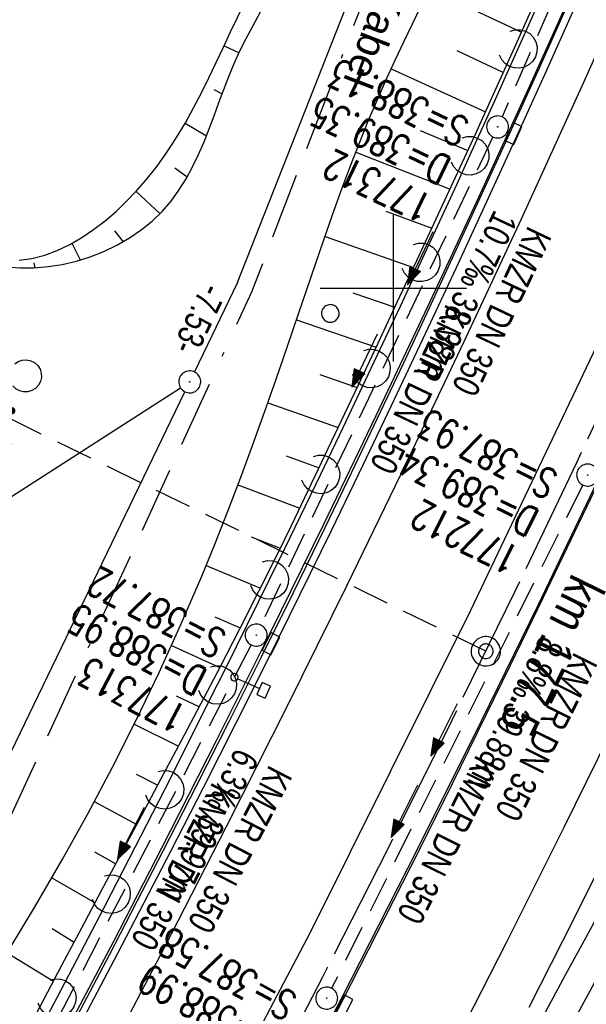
# Model space of a CAD drawing. Extents: x 508656 to 509297, y 448622 to 449584.
# Tile 26 of 51: x 508975 to 509013, y 449051 to 449118. Entities that reach past the tile are written whole.
import ezdxf

# ---------------------------------------------------------------- set-up
doc = ezdxf.new("R2010")
doc.units = 0
doc.header["$LTSCALE"] = 10
doc.header["$MEASUREMENT"] = 0
for name, pattern in [('ACAD_ISO16W100', [73, 15, -6.5, 15, -6.5, 15, -7, 1, -7]), ('ACHSE', [5.5, 4, -0.5, 0.5, -0.5]), ('LT00', [0]), ('LT17', [0.15, 0.1, -0.05]), ('STRICHLINIE2', [0.375, 0.25, -0.125])]:
    doc.linetypes.add(name, pattern=pattern)
doc.layers.get('0').update_dxf_attribs({"linetype": 'LT00'})
for name, color, linetype in [('--EK_FBR', 250, 'LT00'), ('--EK_Halt-Pfeil', 4, 'LT00'), ('--EK_Haltung', 7, 'STRICHLINIE2'), ('--EK_Haltung-Text', 140, 'LT00'), ('--EK_Schacht-Text', 5, 'LT00'), ('--EK_ST-93-1', 30, 'LT17'), ('--EL_DFK_AB_L', 21, 'LT00'), ('--EL_DFK_AB_P', 7, 'LT00'), ('--EL_Halt-Pfeil', 4, 'LT00'), ('--EL_Haltung', 182, 'STRICHLINIE2'), ('--EL_Haltung-Text', 182, 'LT00'), ('-AX-093', 35, 'ACHSE'), ('-ST-93-1', 250, 'LT00'), ('-ST-93-5', 250, 'LT00'), ('ABSTAND', 8, 'LT00'), ('BAB-KABEL', 220, 'ACAD_ISO16W100'), ('BAB-KABEL_TEXT', 221, 'Continuous'), ('DFK_AB_L', 21, 'LT00'), ('DFK_AB_P', 7, 'LT00'), ('DFK_KATASTER', 250, 'LT00'), ('DFK_NUTZUNG', 250, 'LT00'), ('DFK_VERMPKT', 252, 'LT00'), ('V124_AFBR_BAB', 250, 'LT00'), ('V124_BOESCH', 250, 'LT00'), ('V124_BOSCHUNG', 250, 'LT00'), ('V124_GRABEN', 250, 'LT00'), ('V124_H_BORD', 8, 'LT00'), ('V124_KA_PRUF', 182, 'LT00'), ('V124_LAERM', 11, 'LT00'), ('V124_LD_MARK', 250, 'LT00'), ('V124_RASTER', 250, 'LT00'), ('V124_RINNE', 182, 'LT00'), ('V124_SCHILD_K', 1, 'LT00'), ('V124_SINKK', 182, 'LT00')]:
    doc.layers.add(name, color=color, linetype=linetype)
doc.styles.add('Arial Fett', font='txt', dxfattribs={"width": 0.8})
doc.styles.add('Beschrift', font='ARIAL.TTF')
doc.styles.add('Haltungsbeschriftung', font='ARIAL.TTF', dxfattribs={"width": 0.75})
doc.styles.add('schachtbeschriftung', font='romans.shx', dxfattribs={"width": 0.75, "height": 2})
doc.styles.get("Standard").update_dxf_attribs({"font": 'ARIAL.TTF'})

# ---------------------------------------------------------------- blocks, each defined once
blk = doc.blocks.new('SYMB7010')
at = {"color": 0, "linetype": 'ByBlock'}
for points in [[(-0.031408, 0.499213), (-0.093728, 0.49134), (-0.15457, 0.475719), (-0.212975, 0.452595), (-0.268021, 0.422333), (-0.31884, 0.385411), (-0.36463, 0.342411), (-0.40467, 0.29401), (-0.438329, 0.240973), (-0.465074, 0.184136), (-0.484486, 0.124395), (-0.496256, 0.062692), (-0.5002, 0)], [(-0.5002, 0), (-0.496256, -0.062692), (-0.484486, -0.124395), (-0.465075, -0.184136), (-0.438329, -0.240973), (-0.404671, -0.29401), (-0.36463, -0.342411), (-0.31884, -0.385411), (-0.268021, -0.422333), (-0.212975, -0.452595), (-0.154571, -0.475719), (-0.093728, -0.49134), (-0.031408, -0.499213), (0.031408, -0.499213)], [(0.5002, 0), (0.496256, 0.062692), (0.484485, 0.124395), (0.465074, 0.184136), (0.438329, 0.240973), (0.40467, 0.29401), (0.36463, 0.342411), (0.31884, 0.385411), (0.268021, 0.422333), (0.212975, 0.452595), (0.15457, 0.475719), (0.093728, 0.49134), (0.031408, 0.499213), (-0.031408, 0.499213)], [(0.031408, -0.499213), (0.093728, -0.491341), (0.15457, -0.475719), (0.212975, -0.452595), (0.268021, -0.422333), (0.31884, -0.385411), (0.36463, -0.342411), (0.404671, -0.294011), (0.438329, -0.240974), (0.465075, -0.184136), (0.484486, -0.124395), (0.496256, -0.062692), (0.500201, 0)]]:
    blk.add_lwpolyline(points, dxfattribs=at)
blk = doc.blocks.new('SYMB7231')
at = {"color": 0, "linetype": 'ByBlock'}
for p, q in [((0.109975, -0.002365), (0.105504, -0.031126)), ((0.23, -0.057081), (0.23, -0.082919)), ((0.235, -0.087105), (0.235, -0.052895)), ((0.24, -0.050836), (0.24, -0.089164)), ((0.245, -0.089796), (0.245, -0.050204)), ((0.25, -0.050836), (0.25, -0.089164)), ((0.255, -0.087105), (0.255, -0.052895)), ((0.26, -0.057081), (0.26, -0.082919)), ((0.46, -0.057081), (0.46, -0.082919)), ((0.465, -0.087105), (0.465, -0.052895)), ((0.47, -0.050836), (0.47, -0.089164)), ((0.475, -0.089796), (0.475, -0.050204)), ((0.48, -0.050836), (0.48, -0.089164)), ((0.485, -0.087105), (0.485, -0.052895)), ((0.49, -0.057081), (0.49, -0.082919)), ((0.265, -0.070126), (0.265, -0.069854)), ((0.495, -0.070126), (0.495, -0.069854))]:
    blk.add_line(p, q, dxfattribs=at)
for points in [[(-0.109975, -0.002365), (-0.106745, 0.026562), (-0.096041, 0.053629), (-0.078613, 0.076941), (-0.055681, 0.094866), (-0.028851, 0.106149), (0, 0.11)], [(0, 0.11), (0.028851, 0.106149), (0.055681, 0.094866), (0.078613, 0.076941), (0.096041, 0.053629), (0.106745, 0.026562), (0.109975, -0.002365)], [(-0.075234, -0.080249), (-0.093647, -0.057708), (-0.105504, -0.031126), (-0.109975, -0.002365)], [(0.105504, -0.031126), (0.093647, -0.057708), (0.075234, -0.080249)], [(0.265, -0.07), (0.263019, -0.061322), (0.25747, -0.054363), (0.24945, -0.050501), (0.24055, -0.050501), (0.23253, -0.054363), (0.226981, -0.061322), (0.225, -0.07), (0.226981, -0.078678), (0.23253, -0.085637), (0.24055, -0.089499), (0.24945, -0.089499), (0.25747, -0.085637), (0.263019, -0.078678), (0.265, -0.07)], [(0.495, -0.07), (0.493019, -0.061322), (0.48747, -0.054363), (0.47945, -0.050501), (0.47055, -0.050501), (0.46253, -0.054363), (0.456981, -0.061322), (0.455, -0.07), (0.456981, -0.078678), (0.46253, -0.085637), (0.47055, -0.089499), (0.47945, -0.089499), (0.48747, -0.085637), (0.493019, -0.078678), (0.495, -0.07)]]:
    blk.add_lwpolyline(points, dxfattribs=at)
blk = doc.blocks.new('SYMB0003')
at = {"color": 0, "linetype": 'ByBlock'}
for p, q in [((-0.015712, 0), (0.010166, 0.012015)), ((0, -0.021257), (-0.015712, 0)), ((0.010166, 0.012015), (0, -0.021257))]:
    blk.add_line(p, q, dxfattribs=at)
for points in [[(-0.031395, 0.499013), (-0.093691, 0.491144), (-0.154509, 0.475528), (-0.21289, 0.452414), (-0.267913, 0.422164), (-0.318712, 0.385257), (-0.364484, 0.342274), (-0.404509, 0.293893), (-0.438154, 0.240877), (-0.464888, 0.184062), (-0.484292, 0.124345), (-0.496058, 0.062667), (-0.5, 0)], [(0.5, 0), (0.496057, 0.062667), (0.484292, 0.124345), (0.464888, 0.184062), (0.438153, 0.240877), (0.404509, 0.293893), (0.364484, 0.342274), (0.318712, 0.385257), (0.267913, 0.422164), (0.21289, 0.452414), (0.154509, 0.475528), (0.093691, 0.491144), (0.031395, 0.499013), (-0.031395, 0.499013)], [(-0.5, 0), (-0.496058, -0.062667), (-0.484292, -0.124345), (-0.464888, -0.184062), (-0.438154, -0.240877), (-0.404509, -0.293893), (-0.364485, -0.342274), (-0.318712, -0.385257), (-0.267914, -0.422164), (-0.21289, -0.452414), (-0.154509, -0.475529), (-0.093691, -0.491144), (-0.031395, -0.499014), (0.031395, -0.499014)], [(0.031395, -0.499014), (0.093691, -0.491144), (0.154509, -0.475529), (0.21289, -0.452414), (0.267914, -0.422164), (0.318712, -0.385257), (0.364485, -0.342274), (0.404509, -0.293893), (0.438154, -0.240877), (0.464889, -0.184062), (0.484292, -0.124345), (0.496058, -0.062667), (0.5, 0)]]:
    blk.add_lwpolyline(points, dxfattribs=at)
blk = doc.blocks.new('SYMB2')
at = {"color": 0, "linetype": 'ByBlock', "flags": 128}
for points in [[(-0.031395, 0.499013), (-0.093691, 0.491144), (-0.154509, 0.475528), (-0.21289, 0.452414), (-0.267913, 0.422164), (-0.318712, 0.385257), (-0.364484, 0.342274), (-0.404509, 0.293893), (-0.438154, 0.240877), (-0.464888, 0.184062), (-0.484292, 0.124345), (-0.496058, 0.062667), (-0.5, 0)], [(0.5, 0), (0.496057, 0.062667), (0.484292, 0.124345), (0.464888, 0.184062), (0.438153, 0.240877), (0.404509, 0.293893), (0.364484, 0.342274), (0.318712, 0.385257), (0.267913, 0.422164), (0.21289, 0.452414), (0.154509, 0.475528), (0.093691, 0.491144), (0.031395, 0.499013), (-0.031395, 0.499013)], [(-0.5, 0), (-0.496058, -0.062667), (-0.484292, -0.124345), (-0.464888, -0.184062), (-0.438154, -0.240877), (-0.404509, -0.293893), (-0.364485, -0.342274), (-0.318712, -0.385257), (-0.267914, -0.422164), (-0.21289, -0.452414), (-0.154509, -0.475529), (-0.093691, -0.491144), (-0.031395, -0.499014), (0.031395, -0.499014)], [(0.031395, -0.499014), (0.093691, -0.491144), (0.154509, -0.475529), (0.21289, -0.452414), (0.267914, -0.422164), (0.318712, -0.385257), (0.364485, -0.342274), (0.404509, -0.293893), (0.438154, -0.240877), (0.464889, -0.184062), (0.484292, -0.124345), (0.496058, -0.062667), (0.5, 0)]]:
    blk.add_lwpolyline(points, dxfattribs=at)
blk = doc.blocks.new('SYMB1263')
at = {"color": 0, "linetype": 'ByBlock'}
for p, q in [((0.014231, 0.098982), (-0.014231, 0.098982)), ((-0.014231, -0.098982), (0.014232, -0.098982))]:
    blk.add_line(p, q, dxfattribs=at)
for points in [[(0, 0.1), (0, 0.75), (0.18, 0.75), (0.18, 1), (-0.18, 1), (-0.18, 0.75), (0, 0.75)], [(-0.014231, 0.098982), (-0.041542, 0.090963), (-0.065486, 0.075575), (-0.084125, 0.054064), (-0.095949, 0.028173), (-0.1, 0)], [(-0.1, 0), (-0.095949, -0.028173), (-0.084125, -0.054064), (-0.065486, -0.075575), (-0.041541, -0.090963), (-0.014231, -0.098982)], [(0.1, 0), (0.095949, 0.028173), (0.084125, 0.054064), (0.065486, 0.075575), (0.041541, 0.090963), (0.014231, 0.098982)], [(0.014232, -0.098982), (0.041542, -0.090963), (0.065486, -0.075575), (0.084125, -0.054064), (0.095949, -0.028173), (0.1, 0)]]:
    blk.add_lwpolyline(points, dxfattribs=at)
blk = doc.blocks.new('SYMB7122')
at = {"color": 0, "linetype": 'ByBlock'}
for points in [[(-0.109975, -0.002365), (-0.106745, 0.026562), (-0.096041, 0.053629), (-0.078613, 0.076941), (-0.055681, 0.094866), (-0.028851, 0.106149), (0, 0.11)], [(0, 0.11), (0.028851, 0.106149), (0.055681, 0.094866), (0.078613, 0.076941), (0.096041, 0.053629), (0.106745, 0.026562), (0.109975, -0.002365)], [(-0.075234, -0.080249), (-0.093647, -0.057708), (-0.105504, -0.031126), (-0.109975, -0.002365)], [(0.109975, -0.002365), (0.105504, -0.031126), (0.093647, -0.057708), (0.075234, -0.080249)]]:
    blk.add_lwpolyline(points, dxfattribs=at)
blk = doc.blocks.new('SYMB0652')
at = {"color": 0, "linetype": 'ByBlock'}
blk.add_lwpolyline([(-0.15, -0.075), (0.15, -0.075), (0.15, 0.075), (-0.15, 0.075), (-0.15, -0.075)], dxfattribs=at)
blk = doc.blocks.new('SYMB0070')
at = {"color": 0, "linetype": 'ByBlock'}
for p, q in [((-0.5, 0), (0.2, 0)), ((0.5, 0), (0.2, 0.1)), ((0.2, 0.1), (0.2, 0)), ((0.468, 0), (0.21, 0.086)), ((0.21, 0.086), (0.21, -0.086)), ((0.21, -0.086), (0.468, 0)), ((0.22, -0.072), (0.437, 0)), ((0.23, -0.058), (0.405, 0)), ((0.24, -0.045), (0.374, 0)), ((0.342, 0), (0.25, 0.031)), ((0.25, 0.031), (0.25, -0.031)), ((0.25, -0.031), (0.342, 0)), ((0.26, -0.017), (0.31, 0)), ((0.27, -0.003), (0.279, 0))]:
    blk.add_line(p, q, dxfattribs=at)
for points in [[(0.2, 0), (0.2, -0.1), (0.5, 0)], [(0.437, 0), (0.22, 0.072), (0.22, -0.072)], [(0.405, 0), (0.23, 0.058), (0.23, -0.058)], [(0.374, 0), (0.24, 0.045), (0.24, -0.045)], [(0.31, 0), (0.26, 0.017), (0.26, -0.017)], [(0.279, 0), (0.27, 0.003), (0.27, -0.003)]]:
    blk.add_lwpolyline(points, dxfattribs=at)

msp = doc.modelspace()

# ---------------------------------------------------------------- linework, layer by layer
at = {"layer": '--EK_FBR', "color": 2}
for points in [[(509044.758, 449168.116), (509035.898, 449145.981), (509026.144, 449123.165), (509015.938, 449100.42), (509005.271, 449078.001), (508994.296, 449055.984), (508983.02, 449034.572), (508971.631, 449013.921), (508959.242, 448992.342), (508945.629, 448969.847), (508939.75, 448960.365), (508930.023, 448945.167), (508916.991, 448925.409), (508903.172, 448905.098)], [(508994.458, 449047.399), (508996.543, 449051.416), (508998.877, 449055.964), (509001.188, 449060.523), (509003.478, 449065.093), (509005.748, 449069.673), (509007.997, 449074.263), (509010.228, 449078.862), (509014.552, 449087.914), (509018.804, 449096.999), (509022.985, 449106.118), (509025.541, 449111.79), (509028.069, 449117.475), (509030.566, 449123.174), (509033.616, 449130.25), (509036.617, 449137.347), (509039.572, 449144.463), (509042.479, 449151.599), (509045.259, 449158.551)]]:
    msp.add_lwpolyline(points, dxfattribs=at)
at = {"layer": '--EK_FBR'}
for points in [[(509057.82, 449159.072), (509056.209, 449155.002), (509054.586, 449150.937), (509052.952, 449146.876), (509051.319, 449142.845), (509049.675, 449138.819), (509048.018, 449134.798), (509046.348, 449130.783), (509044.663, 449126.774), (509042.962, 449122.772), (509041.242, 449118.778), (509039.687, 449115.209), (509038.117, 449111.646), (509036.533, 449108.09), (509034.938, 449104.538), (509033.331, 449100.992), (509029.121, 449091.83), (509024.842, 449082.699), (509020.493, 449073.602), (509018.283, 449069.047), (509016.055, 449064.502), (509013.807, 449059.966), (509011.539, 449055.44), (509009.25, 449050.924)], [(509012.433, 449119.282), (509010.422, 449114.809), (509008.397, 449110.342), (509006.357, 449105.882), (509004.275, 449101.375), (509002.176, 449096.877), (509000.057, 449092.388), (508997.917, 449087.908), (508995.756, 449083.439), (508993.602, 449079.042), (508991.427, 449074.655), (508989.232, 449070.278), (508987.019, 449065.91), (508984.789, 449061.551), (508981.169, 449054.559), (508977.508, 449047.589)]]:
    msp.add_lwpolyline(points, dxfattribs=at)
at = {"layer": '--EK_Haltung'}
for p, q in [((509022.835, 449146.994), (509007.41, 449111.678)), ((509006.788, 449110.314), (508990.965, 449076.995)), ((509012.917, 449086.57), (508995.788, 449052.228)), ((508990.298, 449075.652), (508972.621, 449041.49))]:
    msp.add_line(p, q, dxfattribs=at)
at = {"layer": '--EK_ST-93-1', "ltscale": 2.5}
msp.add_line((509006.306, 449075.221), (508970.36, 449092.788), dxfattribs=at)
at = {"layer": '--EL_DFK_AB_L'}
for p, q in [((508989.36, 449100.388), (509016.59, 449169.397)), ((508989.36, 449100.388), (508986.434, 449094.276)), ((508954.487, 449028.133), (508985.784, 449092.923))]:
    msp.add_line(p, q, dxfattribs=at)
at = {"layer": '--EL_Haltung'}
for p, q in [((509022.835, 449146.994), (509007.41, 449111.678)), ((509006.788, 449110.314), (508990.965, 449076.995)), ((509012.917, 449086.57), (508995.788, 449052.228)), ((508990.298, 449075.652), (508972.621, 449041.49))]:
    msp.add_line(p, q, dxfattribs=at)
at = {"layer": '-AX-093', "ltscale": 0.2}
msp.add_lwpolyline([(509043.66, 449159.867), (509040.021, 449150.784), (509036.308, 449141.73), (509032.521, 449132.706), (509028.66, 449123.715), (509024.726, 449114.754), (509020.719, 449105.827), (509016.639, 449096.932), (509012.486, 449088.071), (509008.262, 449079.245), (509003.965, 449070.453), (508999.596, 449061.696), (508995.156, 449052.976), (508990.645, 449044.292)], dxfattribs=at)
at = {"layer": 'BAB-KABEL', "ltscale": 0.03, "flags": 128}
msp.add_lwpolyline([(509108.573, 449550.725), (509108.555, 449549.914), (509107.923, 449539.685), (509107.542, 449523.737), (509106.023, 449504.505), (509103.027, 449469.794), (509099.689, 449441.648), (509096.193, 449417.967), (509091.426, 449386.81), (509087.449, 449364.561), (509073.798, 449340.609), (509065.653, 449326.084), (509057.693, 449300.149), (509049.552, 449273.993), (509041.415, 449242.623), (509046.433, 449233.113), (509037.953, 449223.257), (509025.311, 449191.332), (509014.573, 449162.417), (509007.467, 449145.09), (509000.027, 449125.034), (508990.328, 449099.728), (508968.681, 449052.617), (508956.383, 449026.625), (508943.193, 449006.537), (508939.163, 449000.145), (508916.248, 448963.752), (508910.658, 448958.257), (508886.526, 448934.14), (508866.425, 448912.558), (508852.808, 448898.73), (508848.226, 448890.1), (508832.927, 448862.84), (508820.417, 448838.043), (508819.404, 448835.445), (508822.64, 448825.297), (508822.418, 448824.293), (508817.73, 448816.932), (508806.456, 448816.821), (508794.738, 448812.137), (508784.999, 448797.187), (508766.925, 448769.699), (508761.413, 448761.665), (508751.074, 448746.056), (508734.064, 448723.741), (508723.724, 448711.345), (508722.677, 448710.036)], dxfattribs=at)
at = {"layer": 'DFK_AB_L'}
for p, q in [((508989.36, 449100.388), (509016.59, 449169.397)), ((508989.36, 449100.388), (508986.434, 449094.276)), ((508954.487, 449028.133), (508985.784, 449092.923))]:
    msp.add_line(p, q, dxfattribs=at)
at = {"layer": 'DFK_KATASTER'}
msp.add_line((508935.501, 449061.065), (508985.48, 449093.194), dxfattribs=at)
at = {"layer": 'V124_AFBR_BAB', "color": 0}
for points in [[(509044.758, 449168.116), (509035.898, 449145.981), (509026.144, 449123.165), (509015.938, 449100.42), (509005.271, 449078.001), (508994.296, 449055.984), (508983.02, 449034.572), (508971.631, 449013.921), (508959.242, 448992.342), (508945.629, 448969.847), (508939.75, 448960.365), (508930.023, 448945.167), (508916.991, 448925.409), (508903.172, 448905.098)], [(508994.458, 449047.399), (508996.543, 449051.416), (508998.877, 449055.964), (509001.188, 449060.523), (509003.478, 449065.093), (509005.748, 449069.673), (509007.997, 449074.263), (509010.228, 449078.862), (509014.552, 449087.914), (509018.804, 449096.999), (509022.985, 449106.118), (509025.541, 449111.79), (509028.069, 449117.475), (509030.566, 449123.174), (509033.616, 449130.25), (509036.617, 449137.347), (509039.572, 449144.463), (509042.479, 449151.599), (509045.259, 449158.551)]]:
    msp.add_lwpolyline(points, dxfattribs=at)
at = {"layer": 'V124_AFBR_BAB'}
for points in [[(509057.82, 449159.072), (509056.209, 449155.002), (509054.586, 449150.937), (509052.952, 449146.876), (509051.319, 449142.845), (509049.675, 449138.819), (509048.018, 449134.798), (509046.348, 449130.783), (509044.663, 449126.774), (509042.962, 449122.772), (509041.242, 449118.778), (509039.687, 449115.209), (509038.117, 449111.646), (509036.533, 449108.09), (509034.938, 449104.538), (509033.331, 449100.992), (509029.121, 449091.83), (509024.842, 449082.699), (509020.493, 449073.602), (509018.283, 449069.047), (509016.055, 449064.502), (509013.807, 449059.966), (509011.539, 449055.44), (509009.25, 449050.924)], [(509012.433, 449119.282), (509010.422, 449114.809), (509008.397, 449110.342), (509006.357, 449105.882), (509004.275, 449101.375), (509002.176, 449096.877), (509000.057, 449092.388), (508997.917, 449087.908), (508995.756, 449083.439), (508993.602, 449079.042), (508991.427, 449074.655), (508989.232, 449070.278), (508987.019, 449065.91), (508984.789, 449061.551), (508981.169, 449054.559), (508977.508, 449047.589)]]:
    msp.add_lwpolyline(points, dxfattribs=at)
at = {"layer": 'V124_BOESCH'}
for points in [[(508973.537, 449101.452), (508974.52, 449101.375), (508975.481, 449101.38), (508976.45, 449101.462), (508977.419, 449101.618), (508978.382, 449101.846), (508979.328, 449102.142), (508980.252, 449102.506), (508981.143, 449102.933), (508981.994, 449103.423), (508982.798, 449103.971), (508983.545, 449104.576), (508984.228, 449105.234), (508984.833, 449105.934), (508985.376, 449106.678), (508985.864, 449107.461), (508986.306, 449108.277), (508986.71, 449109.12), (508987.084, 449109.986), (508987.436, 449110.868), (508987.774, 449111.76), (508988.106, 449112.658), (508988.44, 449113.555), (508988.784, 449114.446), (508989.147, 449115.325), (508989.536, 449116.186), (508989.959, 449117.024), (509001.42, 449138.357)], [(508974.47, 449101.897), (508975.349, 449102.026), (508976.22, 449102.255), (508977.078, 449102.574), (508977.922, 449102.975), (508978.748, 449103.45), (508979.552, 449103.99), (508980.331, 449104.588), (508981.081, 449105.233), (508981.8, 449105.919), (508982.484, 449106.637), (508983.13, 449107.378), (508983.88, 449108.325), (508984.572, 449109.293), (508985.214, 449110.279), (508985.813, 449111.28), (508986.375, 449112.295), (508986.909, 449113.321), (508987.42, 449114.354), (508987.917, 449115.393), (508988.406, 449116.435), (508988.895, 449117.478), (508989.835, 449119.447)], [(508974.985, 449049.213), (508976.187, 449051.514), (508977.395, 449053.811), (508978.743, 449056.359), (508980.098, 449058.904), (508981.456, 449061.447), (508982.814, 449063.989), (508984.171, 449066.533), (508985.522, 449069.079), (508986.866, 449071.628), (508988.199, 449074.183), (508989.52, 449076.745), (508990.824, 449079.314), (508992.11, 449081.893), (508993.042, 449083.796), (508993.964, 449085.704), (508994.879, 449087.615), (508995.788, 449089.529), (508996.694, 449091.445), (508997.598, 449093.362), (508998.934, 449096.199), (509000.27, 449099.036), (509001.601, 449101.875), (509002.926, 449104.717), (509004.244, 449107.563), (509005.592, 449110.501), (509006.931, 449113.444), (509008.261, 449116.391), (509009.583, 449119.342)], [(508973.73, 449054.769), (508975.596, 449057.86), (508977.405, 449060.981), (508979.153, 449064.133), (508980.84, 449067.316), (508982.464, 449070.529), (508984.021, 449073.773), (508985.511, 449077.047), (508986.931, 449080.35), (508987.837, 449082.564), (508988.714, 449084.79), (508989.566, 449087.025), (508990.396, 449089.27), (508991.207, 449091.523), (508992.003, 449093.782), (508992.786, 449096.046), (508993.561, 449098.314), (508994.123, 449099.971), (508994.686, 449101.628), (508995.255, 449103.283), (508995.832, 449104.934), (508996.423, 449106.58), (508997.031, 449108.218), (508997.66, 449109.848), (508998.315, 449111.467), (508998.999, 449113.074), (508999.555, 449114.319), (509000.126, 449115.557), (509000.709, 449116.791), (509001.298, 449118.021), (509001.889, 449119.251)]]:
    msp.add_lwpolyline(points, dxfattribs=at)
at = {"layer": 'V124_BOSCHUNG'}
for p, q in [((509002.445, 449120.416), (509008.743, 449117.464)), ((508988.452, 449116.533), (508989.472, 449116.05)), ((509004.33, 449116.219), (509007.507, 449114.717)), ((508999.852, 449114.967), (509006.288, 449112.027)), ((508987.748, 449113.548), (508988.328, 449113.256)), ((508985.792, 449111.246), (508987.248, 449110.391)), ((509001.839, 449110.762), (509005.08, 449109.383)), ((508997.437, 449109.278), (509003.865, 449106.741)), ((508985.087, 449108.2), (508985.934, 449107.584)), ((508982.45, 449106.599), (508984.08, 449105.083)), ((508999.494, 449105.241), (509002.633, 449104.087)), ((508980.982, 449103.905), (508981.563, 449103.165)), ((508995.339, 449103.526), (509001.378, 449101.4)), ((508978.067, 449103.053), (508978.632, 449101.917)), ((508975.485, 449101.714), (508975.547, 449101.384)), ((508997.233, 449099.678), (509000.106, 449098.689)), ((508993.395, 449097.826), (508998.821, 449095.958)), ((508994.977, 449094.108), (508997.53, 449093.218)), ((508991.438, 449092.176), (508996.238, 449090.48)), ((508992.685, 449088.554), (508994.938, 449087.738)), ((508989.4, 449086.585), (508993.621, 449084.992)), ((508990.31, 449083.035), (508992.285, 449082.25)), ((508987.23, 449081.072), (508990.929, 449079.523)), ((508987.815, 449077.575), (508989.556, 449076.817)), ((508984.868, 449075.614), (508988.167, 449074.121)), ((508985.191, 449072.176), (508986.765, 449071.436)), ((508982.319, 449070.238), (508985.352, 449068.758)), ((508982.455, 449066.834), (508983.929, 449066.078)), ((508979.601, 449064.964), (508982.501, 449063.404)), ((508979.625, 449061.545), (508981.072, 449060.729)), ((508976.712, 449059.772), (508979.648, 449058.06)), ((508976.717, 449056.297), (508978.227, 449055.386)), ((508973.66, 449054.657), (508976.817, 449052.713))]:
    msp.add_line(p, q, dxfattribs=at)
at = {"layer": 'V124_GRABEN'}
for points in [[(509047.185, 449124.579), (509045.883, 449121.791), (509044.583, 449119.002), (509043.283, 449116.214), (509041.437, 449112.266), (509039.585, 449108.321), (509037.724, 449104.38), (509035.854, 449100.443), (509033.974, 449096.511), (509032.08, 449092.586), (509030.224, 449088.774), (509028.354, 449084.969), (509026.466, 449081.173), (509024.559, 449077.387), (509022.632, 449073.61), (509020.682, 449069.846), (509019.212, 449067.045), (509017.731, 449064.25), (509016.24, 449061.461), (509014.741, 449058.675), (509013.237, 449055.892), (509011.729, 449053.112), (509010.219, 449050.332)], [(509046.517, 449118.675), (509045.057, 449115.466), (509043.852, 449112.812), (509042.648, 449110.159), (509041.442, 449107.506), (509040.233, 449104.854), (509039.017, 449102.206), (509037.795, 449099.56), (509036.562, 449096.92), (509035.318, 449094.285), (509034.06, 449091.657), (509032.458, 449088.364), (509030.832, 449085.083), (509029.186, 449081.812), (509027.52, 449078.55), (509025.838, 449075.297), (509024.14, 449072.051), (509022.429, 449068.813), (509020.727, 449065.617), (509019.015, 449062.427), (509017.297, 449059.24), (509015.575, 449056.055), (509013.85, 449052.872), (509012.124, 449049.689)]]:
    msp.add_lwpolyline(points, dxfattribs=at)
at = {"layer": 'V124_H_BORD'}
for points in [[(508991.982, 449042.932), (508996.441, 449051.495), (509000.992, 449060.413), (509005.468, 449069.369), (509009.87, 449078.363), (509014.197, 449087.393), (509018.448, 449096.46), (509022.623, 449105.562), (509026.721, 449114.698), (509030.743, 449123.869), (509034.688, 449133.073), (509038.555, 449142.31), (509042.345, 449151.579), (509046.055, 449160.879)], [(509028.213, 449157.992), (509025.17, 449150.524), (509022.073, 449143.078), (509018.922, 449135.654), (509015.719, 449128.253), (509012.465, 449120.874), (509009.161, 449113.517), (509005.807, 449106.183), (509002.333, 449098.72), (508998.809, 449091.281), (508995.232, 449083.867), (508991.604, 449076.479), (508987.923, 449069.117), (508984.189, 449061.781), (508980.902, 449055.431), (508977.576, 449049.102)]]:
    msp.add_lwpolyline(points, dxfattribs=at)
at = {"layer": 'V124_LAERM'}
msp.add_line((508984.391, 449065.775), (508980.738, 449058.658), dxfattribs=at)
for points in [[(509011.725, 449123.634), (509009.412, 449118.384), (509008.489, 449116.318)], [(509008.489, 449116.318), (509006.875, 449112.708), (509005.204, 449109.024)], [(509005.204, 449109.024), (509004.307, 449107.047), (509001.861, 449101.755)], [(509001.861, 449101.755), (509000.465, 449098.734), (508998.47, 449094.51)], [(508998.47, 449094.51), (508996.554, 449090.454), (508995.026, 449087.289)], [(508995.026, 449087.289), (508992.573, 449082.206), (508991.532, 449080.093)], [(508991.532, 449080.093), (508988.524, 449073.991), (508987.986, 449072.921)], [(508987.986, 449072.921), (508984.409, 449065.81), (508984.391, 449065.775)], [(508980.738, 449058.658), (508980.227, 449057.663), (508977.035, 449051.566)], [(508977.035, 449051.566), (508975.98, 449049.549), (508973.285, 449044.5)]]:
    msp.add_lwpolyline(points, dxfattribs=at)
at = {"layer": 'V124_LD_MARK'}
for points in [[(508980.109, 449046.833), (508984.386, 449055.008), (508988.601, 449063.215), (508992.754, 449071.452), (508996.845, 449079.721), (509000.872, 449088.021), (509004.835, 449096.353), (509008.732, 449104.715), (509012.99, 449114.053), (509017.166, 449123.428), (509021.259, 449132.84), (509025.271, 449142.289), (509029.2, 449151.772), (509033.046, 449161.289)], [(509054.534, 449159.879), (509051.252, 449151.605), (509047.908, 449143.356), (509044.503, 449135.131), (509041.038, 449126.933), (509037.512, 449118.759), (509033.928, 449110.612), (509030.284, 449102.491), (509026.666, 449094.578), (509022.992, 449086.691), (509019.262, 449078.831), (509015.475, 449070.998), (509011.632, 449063.193), (509007.732, 449055.415), (509003.775, 449047.667)]]:
    msp.add_lwpolyline(points, dxfattribs=at)
at = {"layer": 'V124_RASTER'}
for p, q in [((508999.998, 449095), (508999.998, 449105)), ((508994.996, 449100), (509004.996, 449100))]:
    msp.add_line(p, q, dxfattribs=at)
at = {"layer": 'V124_RINNE'}
msp.add_lwpolyline([(508976.926, 449047.49), (508980.651, 449054.562), (508984.329, 449061.659), (508986.571, 449066.04), (508988.794, 449070.431), (508990.997, 449074.831), (508993.179, 449079.242), (508995.338, 449083.664), (508997.134, 449087.388), (508998.915, 449091.12), (509000.681, 449094.859), (509002.434, 449098.604), (509004.174, 449102.355), (509005.902, 449106.111), (509007.937, 449110.569), (509009.958, 449115.034), (509011.966, 449119.505)], dxfattribs=at)

# ---------------------------------------------------------------- block references
at = {"layer": '--EK_Halt-Pfeil', "yscale": 4, "zscale": 4}
for p, xscale, rotation in [((509001.832, 449102.023), 3.999999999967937, 244.5950500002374), ((509003.457, 449069.843), 3.999999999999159, 243.4882900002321), ((508982.093, 449062.784), 3.999999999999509, 242.642130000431)]:
    msp.add_blockref('SYMB0070', p, dxfattribs=dict(at, xscale=xscale, rotation=rotation))
at = {"layer": '--EL_DFK_AB_P', "xscale": 1.500000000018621, "yscale": 1.5, "zscale": 1.5, "rotation": 264.7377099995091}
msp.add_blockref('SYMB0003', (508986.11, 449093.6), dxfattribs=at)
at = {"layer": '--EL_Halt-Pfeil', "yscale": 4, "zscale": 4}
for p, xscale, rotation in [((508998.036, 449095.043), 3.999999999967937, 244.5950500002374), ((509000.746, 449064.302), 3.999999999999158, 243.4882900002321), ((508982.093, 449062.784), 3.99999999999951, 242.642130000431)]:
    msp.add_blockref('SYMB0070', p, dxfattribs=dict(at, xscale=xscale, rotation=rotation))
at = {"layer": '-ST-93-1', "rotation": 274.1956499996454}
msp.add_blockref('SYMB2', (509006.306, 449075.221), dxfattribs=at)
at = {"layer": '-ST-93-5', "xscale": 1.999999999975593, "yscale": 2, "zscale": 2, "rotation": 274.1956499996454}
msp.add_blockref('SYMB2', (509006.306, 449075.221), dxfattribs=at)
at = {"layer": 'DFK_AB_P', "xscale": 1.500000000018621, "yscale": 1.5, "zscale": 1.5, "rotation": 264.7377099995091}
msp.add_blockref('SYMB0003', (508986.11, 449093.6), dxfattribs=at)
at = {"layer": 'DFK_NUTZUNG', "xscale": 10.00000000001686, "yscale": 10, "zscale": 10, "rotation": 264.7377100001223}
msp.add_blockref('SYMB7231', (508974.901, 449094.009), dxfattribs=at)
at = {"layer": 'DFK_VERMPKT', "xscale": 1.200000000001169, "yscale": 1.200000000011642, "zscale": 1.2, "rotation": 264.7377100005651}
msp.add_blockref('SYMB7010', (508995.7, 449098.269), dxfattribs=at)
at = {"layer": 'V124_KA_PRUF', "xscale": 1.50000000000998, "yscale": 1.5, "zscale": 1.5, "rotation": 245.7719999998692}
for p in [(509007.11, 449110.991), (509013.252, 449087.241), (508990.643, 449076.321), (508995.453, 449051.558)]:
    msp.add_blockref('SYMB0003', p, dxfattribs=at)
at = {"layer": 'V124_LAERM', "yscale": 12, "zscale": 12}
for p, xscale, rotation in [((509008.489, 449116.318), 11.99999999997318, 245.9153799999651), ((509005.204, 449109.024), 12.00000000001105, 245.6006500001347), ((509001.861, 449101.755), 12.00000000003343, 245.1949799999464), ((508998.47, 449094.51), 11.99999999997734, 244.7158200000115), ((508995.026, 449087.289), 12.00000000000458, 244.2365999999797), ((508991.532, 449080.093), 11.9999999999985, 243.7642900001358), ((508987.986, 449072.921), 12.00000000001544, 243.2953600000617), ((508984.391, 449065.775), 11.99999999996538, 242.8296100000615), ((508980.738, 449058.658), 11.99999999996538, 242.8296100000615), ((508977.035, 449051.566), 12.00000000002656, 242.3673500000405)]:
    msp.add_blockref('SYMB7122', p, dxfattribs=dict(at, xscale=xscale, rotation=rotation))
at = {"layer": 'V124_SCHILD_K', "xscale": 2.499999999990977, "yscale": 2.5, "zscale": 2.5, "rotation": 245.7720000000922}
msp.add_blockref('SYMB1263', (508989.153, 449073.448), dxfattribs=at)
at = {"layer": 'V124_SINKK', "yscale": 4.5, "zscale": 4.5}
for p, xscale, rotation in [((509008.185, 449110.553), 4.500000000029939, 245.7719999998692), ((508991.647, 449075.738), 4.500000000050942, 243.4056292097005), ((508996.633, 449051.016), 4.499999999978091, 62.83546036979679)]:
    msp.add_blockref('SYMB0652', p, dxfattribs=dict(at, xscale=xscale, rotation=rotation))

# ---------------------------------------------------------------- texts
at = {"layer": '--EK_Haltung-Text', "style": 'Haltungsbeschriftung', "width": 0.75}
for s, rotation, p in [('10.7‰ 38.38m', -115.40494, (509006.898, 449105.409)), ('KMZR DN 350', -115.40494, (509009.211, 449104.311)), ('8.8‰ 39.88m', -116.51171, (509010.07, 449076.378)), ('KMZR DN 350', -116.51171, (509012.361, 449075.236)), ('6.3‰ 39.97m', -117.35787, (508989.284, 449068.711)), ('KMZR DN 350', -117.35787, (508991.558, 449067.536))]:
    msp.add_text(s, height=1.8, rotation=rotation, dxfattribs=at).set_placement(p)
at = {"layer": '--EK_Schacht-Text', "style": 'schachtbeschriftung', "width": 0.75}
for s, rotation, p in [('S=388.13', -205.40495, (509005.299, 449111.411)), ('D=389.35', -205.40495, (509004.063, 449108.808)), ('177312', -205.40495, (509002.827, 449106.205)), ('S=387.93', -206.51172, (509011.351, 449087.345)), ('D=389.34', -206.51172, (509010.065, 449084.769)), ('177212', -206.51172, (509008.78, 449082.193)), ('S=387.72', -207.35788, (508988.744, 449076.457)), ('D=388.95', -207.35788, (508987.421, 449073.899)), ('177313', -207.35788, (508986.097, 449071.341)), ('S=387.58', -208.2515, (508993.556, 449051.724)), ('D=388.99', -208.2515, (508992.193, 449049.187))]:
    msp.add_text(s, height=2, rotation=rotation, dxfattribs=at).set_placement(p)
at = {"layer": '--EL_Haltung-Text', "style": 'Haltungsbeschriftung', "width": 0.75}
for rotation, p in [(-115.40494, (509003.619, 449098.991)), (-116.51171, (509005.676, 449068.214)), (-117.35787, (508987.68, 449066.355))]:
    msp.add_text('KMZR DN 350', height=1.8, rotation=rotation, dxfattribs=at).set_placement(p)
at = {"layer": '-ST-93-5', "style": 'Arial Fett', "width": 0.8}
msp.add_text('km 177.5', height=2.5, rotation=-116.0255, dxfattribs=at).set_placement((509012.21, 449080.613))
at = {"layer": 'ABSTAND', "width": 0.75}
msp.add_text('-7.53-', height=1.8, rotation=-115.57645, dxfattribs=at).set_placement((508987.025, 449100.451))
at = {"layer": 'BAB-KABEL_TEXT', "insert": (508998.967, 449120.531), "char_height": 2, "attachment_point": 8, "rotation": 249.03075, "style": 'Beschrift'}
msp.add_mtext('BAB-Kabel', dxfattribs=at)

doc.saveas('drawing.dxf')
